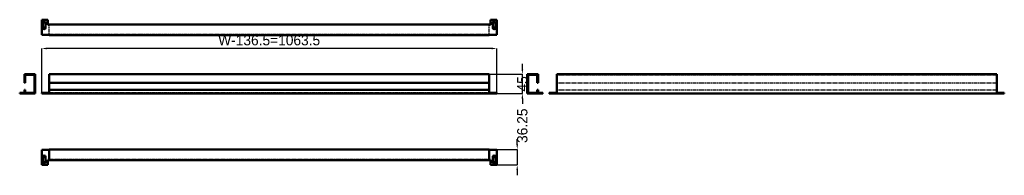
# Model space of a CAD drawing. Header units: millimetres. Extents: x 0 to 2301, y -24 to 339.
import ezdxf

# ---------------------------------------------------------------- set-up
doc = ezdxf.new("R2010")
doc.units = ezdxf.units.MM
doc.linetypes.add('Center', pattern=[1.5, 0.45, -0.5, 0.05, -0.5])
doc.linetypes.add('Dashed', pattern=[2, 1, -1])
for name, color, linetype, lineweight in [('AM_0', 7, 'Continuous', 50), ('AM_5', 3, 'Continuous', 25), ('AM_7', 7, 'Center', 25), ('AM_9', 6, 'Dashed', 25)]:
    doc.layers.add(name, color=color, linetype=linetype, lineweight=lineweight)
doc.dimstyles.new('ISO-25', dxfattribs={"dimtxt": 2.5, "dimasz": 2.5, "dimexe": 1.25, "dimexo": 0.625, "dimtad": 1, "dimtxsty": 'Standard', "dimcen": 2.5, "dimadec": 0, "dimazin": 0, "dimtfac": 1, "dimtmove": 0, "dimatfit": 3, "dimfxl": 1, "dimarcsym": 0})

# ---------------------------------------------------------------- blocks, each defined once
blk = doc.blocks.new('1_CABP1200_0__0_in_CABP1200_0__1300')
at = {"layer": 'AM_0'}
for p, q in [((68.645, 35.2), (51.395, 35.2)), ((51.395, 35.2), (51.395, 0)), ((68.645, 36.25), (68.645, 11.25)), ((1097.645, 36.25), (68.645, 36.25)), ((1097.645, 36.25), (1097.645, 11.25)), ((1114.895, 35.2), (1097.645, 35.2)), ((1114.895, 0), (1114.895, 35.2)), ((51.395, 0), (65.645, 0)), ((54.395, 19), (54.395, 6)), ((60.395, 6), (60.395, 19)), ((65.645, 0), (65.645, 12.2)), ((65.645, 12.2), (68.645, 12.2)), ((1097.645, 11.25), (68.645, 11.25)), ((1097.645, 12.2), (1100.645, 12.2)), ((1100.645, 12.2), (1100.645, 0)), ((1100.645, 0), (1114.895, 0)), ((1105.895, 19), (1105.895, 6)), ((1111.895, 6), (1111.895, 19))]:
    blk.add_line(p, q, dxfattribs=at)
for centre, start, end in [((57.395, 19), 360, 180), ((57.395, 6), 180, 0), ((1108.895, 19), 360, 180), ((1108.895, 6), 180, 0)]:
    blk.add_arc(centre, 3, start, end, dxfattribs=at)
at = {"layer": 'AM_7'}
for p, q in [((54.245, 19), (60.545, 19)), ((54.245, 6), (60.545, 6)), ((57.395, 15.85), (57.395, 22.15)), ((57.395, 2.85), (57.395, 9.15)), ((1105.745, 19), (1112.045, 19)), ((1105.745, 6), (1112.045, 6)), ((1108.895, 15.85), (1108.895, 22.15)), ((1108.895, 2.85), (1108.895, 9.15))]:
    blk.add_line(p, q, dxfattribs=at)
at = {"layer": 'AM_9'}
for p, q in [((1097.645, 34.5), (68.645, 34.5)), ((1097.645, 13), (68.645, 13))]:
    blk.add_line(p, q, dxfattribs=at)
blk = doc.blocks.new('2_CABP1200_0__0_in_CABP1200_0__1300')
at = {"layer": 'AM_0'}
for p, q in [((11.25, 211.595), (11.25, 191.595)), ((36.25, 211.595), (11.25, 211.595)), ((13, 209.845), (34.5, 209.845)), ((13, 191.595), (13, 209.845)), ((34.5, 209.845), (34.5, 168.345)), ((36.25, 166.595), (36.25, 211.595)), ((11.25, 191.595), (13, 191.595)), ((0, 168.345), (35.2, 168.345)), ((0, 168.345), (0, 166.595)), ((0, 166.595), (36.25, 166.595)), ((13, 175.095), (11.25, 175.095)), ((11.25, 175.095), (11.25, 168.345)), ((13, 168.345), (13, 175.095)), ((35.2, 168.345), (35.2, 166.595))]:
    blk.add_line(p, q, dxfattribs=at)
at = {"layer": 'AM_9'}
for p, q in [((3, 168.345), (3, 166.595)), ((6, 168.345), (6, 166.595)), ((11.25, 168.345), (11.25, 166.595)), ((12.2, 168.345), (12.2, 166.595)), ((19, 168.345), (19, 166.595)), ((22, 166.595), (22, 168.345))]:
    blk.add_line(p, q, dxfattribs=at)
blk = doc.blocks.new('3_CABP1200_0__0_in_CABP1200_0__1300')
at = {"layer": 'AM_0'}
for p, q in [((1097.645, 211.595), (68.645, 211.595)), ((68.645, 211.595), (68.645, 166.595)), ((1097.645, 211.595), (1097.645, 166.595)), ((1097.645, 191.595), (68.645, 191.595)), ((51.395, 168.345), (68.645, 168.345)), ((51.395, 168.345), (51.395, 166.595)), ((51.395, 166.595), (1114.895, 166.595)), ((65.645, 168.345), (65.645, 166.595)), ((1097.645, 175.095), (68.645, 175.095)), ((1097.645, 168.345), (1114.895, 168.345)), ((1100.645, 168.345), (1100.645, 166.595)), ((1114.895, 168.345), (1114.895, 166.595))]:
    blk.add_line(p, q, dxfattribs=at)
at = {"layer": 'AM_9'}
for p, q in [((1097.645, 209.845), (68.645, 209.845)), ((54.395, 168.345), (54.395, 166.595)), ((60.395, 168.345), (60.395, 166.595)), ((1097.645, 168.345), (68.645, 168.345)), ((1105.895, 168.345), (1105.895, 166.595)), ((1111.895, 168.345), (1111.895, 166.595))]:
    blk.add_line(p, q, dxfattribs=at)
blk = doc.blocks.new('4_CABP1200_0__0_in_CABP1200_0__1300')
at = {"layer": 'AM_0'}
for p, q in [((1186.44, 166.595), (1186.44, 211.595)), ((1186.44, 211.595), (1211.44, 211.595)), ((1188.19, 209.845), (1188.19, 168.345)), ((1209.69, 209.845), (1188.19, 209.845)), ((1209.69, 191.595), (1209.69, 209.845)), ((1211.44, 211.595), (1211.44, 191.595)), ((1211.44, 191.595), (1209.69, 191.595)), ((1222.69, 166.595), (1186.44, 166.595)), ((1187.49, 168.345), (1222.69, 168.345)), ((1187.49, 168.345), (1187.49, 166.595)), ((1209.69, 168.345), (1209.69, 175.095)), ((1209.69, 175.095), (1211.44, 175.095)), ((1211.44, 175.095), (1211.44, 168.345)), ((1222.69, 168.345), (1222.69, 166.595))]:
    blk.add_line(p, q, dxfattribs=at)
at = {"layer": 'AM_9'}
for p, q in [((1200.69, 168.345), (1200.69, 166.595)), ((1203.69, 168.345), (1203.69, 166.595)), ((1210.49, 168.345), (1210.49, 166.595)), ((1211.44, 168.345), (1211.44, 166.595)), ((1216.69, 168.345), (1216.69, 166.595)), ((1219.69, 166.595), (1219.69, 168.345))]:
    blk.add_line(p, q, dxfattribs=at)
blk = doc.blocks.new('5_CABP1200_0__0_in_CABP1200_0__1300')
at = {"layer": 'AM_0'}
for p, q in [((1255.085, 211.595), (2284.085, 211.595)), ((1255.085, 166.595), (1255.085, 211.595)), ((2284.085, 166.595), (2284.085, 211.595)), ((1237.835, 168.345), (1255.085, 168.345)), ((1237.835, 168.345), (1237.835, 166.595)), ((1237.835, 166.595), (2301.335, 166.595)), ((2284.085, 168.345), (2301.335, 168.345)), ((2301.335, 168.345), (2301.335, 166.595))]:
    blk.add_line(p, q, dxfattribs=at)
at = {"layer": 'AM_9'}
for p, q in [((1255.085, 209.845), (2284.085, 209.845)), ((1255.085, 191.595), (2284.085, 191.595)), ((1240.835, 168.345), (1240.835, 166.595)), ((1246.835, 168.345), (1246.835, 166.595)), ((1252.085, 168.345), (1252.085, 166.595)), ((1255.085, 175.095), (2284.085, 175.095)), ((1255.085, 168.345), (2284.085, 168.345)), ((2287.085, 168.345), (2287.085, 166.595)), ((2292.335, 168.345), (2292.335, 166.595)), ((2298.335, 168.345), (2298.335, 166.595))]:
    blk.add_line(p, q, dxfattribs=at)
blk = doc.blocks.new('6_CABP1200_0__0_in_CABP1200_0__1300')
at = {"layer": 'AM_0'}
for p, q in [((51.395, 338.59), (65.645, 338.59)), ((51.395, 303.39), (51.395, 338.59)), ((54.395, 319.59), (54.395, 332.59)), ((60.395, 332.59), (60.395, 319.59)), ((65.645, 338.59), (65.645, 326.39)), ((65.645, 326.39), (68.645, 326.39)), ((1097.645, 327.34), (68.645, 327.34)), ((68.645, 327.34), (68.645, 326.39)), ((1097.645, 327.34), (1097.645, 326.39)), ((1097.645, 326.39), (1100.645, 326.39)), ((1100.645, 338.59), (1114.895, 338.59)), ((1100.645, 326.39), (1100.645, 338.59)), ((1105.895, 319.59), (1105.895, 332.59)), ((1111.895, 332.59), (1111.895, 319.59)), ((1114.895, 338.59), (1114.895, 303.39)), ((68.645, 303.39), (51.395, 303.39)), ((68.645, 303.39), (68.645, 302.34)), ((1097.645, 302.34), (68.645, 302.34)), ((1097.645, 303.39), (1097.645, 302.34)), ((1114.895, 303.39), (1097.645, 303.39))]:
    blk.add_line(p, q, dxfattribs=at)
for centre, start, end in [((57.395, 332.59), 0, 180), ((1108.895, 332.59), 0, 180), ((57.395, 319.59), 180, 0), ((1108.895, 319.59), 180, 0)]:
    blk.add_arc(centre, 3, start, end, dxfattribs=at)
at = {"layer": 'AM_7'}
for p, q in [((54.245, 332.59), (60.545, 332.59)), ((57.395, 329.44), (57.395, 335.74)), ((57.395, 316.44), (57.395, 322.74)), ((1105.745, 332.59), (1112.045, 332.59)), ((1108.895, 329.44), (1108.895, 335.74)), ((1108.895, 316.44), (1108.895, 322.74)), ((54.245, 319.59), (60.545, 319.59)), ((1105.745, 319.59), (1112.045, 319.59))]:
    blk.add_line(p, q, dxfattribs=at)
at = {"layer": 'AM_9'}
for p, q in [((68.645, 303.39), (68.645, 326.39)), ((1097.645, 325.59), (68.645, 325.59)), ((1097.645, 303.39), (1097.645, 326.39)), ((1097.645, 304.09), (68.645, 304.09))]:
    blk.add_line(p, q, dxfattribs=at)
blk = doc.blocks.new('*D7')
at = {"layer": 'AM_5', "color": 0, "lineweight": -2}
for p, q in [((1162.895, 48.25), (1162.895, 60.25)), ((1097.645, 36.25), (1162.895, 36.25)), ((1162.895, 36.25), (1162.895, 0)), ((1111.895, 0), (1162.895, 0)), ((1162.895, -12), (1162.895, -24))]:
    blk.add_line(p, q, dxfattribs=at)
at = {"layer": 'AM_5', "color": 0}
for points in [[(1160.895, 48.25), (1164.895, 48.25), (1162.895, 36.25)], [(1164.895, -12), (1160.895, -12), (1162.895, 0)]]:
    blk.add_solid(points, dxfattribs=at)
at = {"layer": 'Defpoints', "color": 0}
for p in [(1097.645, 36.25), (1111.895, 0), (1162.895, 0)]:
    blk.add_point(p, dxfattribs=at)
at = {"layer": 'AM_5', "color": 0, "insert": (1174.895, 91.45), "char_height": 24, "attachment_point": 5, "rotation": 90}
blk.add_mtext('36.25', dxfattribs=at)
blk = doc.blocks.new('*D8')
at = {"layer": 'AM_5', "color": 0, "lineweight": -2}
for p, q in [((51.395, 166.595), (51.395, 271.595)), ((1102.895, 271.595), (63.395, 271.595)), ((1114.895, 166.595), (1114.895, 271.595))]:
    blk.add_line(p, q, dxfattribs=at)
at = {"layer": 'AM_5', "color": 0}
for points in [[(63.395, 273.595), (63.395, 269.595), (51.395, 271.595)], [(1102.895, 269.595), (1102.895, 273.595), (1114.895, 271.595)]]:
    blk.add_solid(points, dxfattribs=at)
at = {"layer": 'Defpoints', "color": 0}
for p in [(51.395, 259.595), (51.395, 166.595), (1114.895, 166.595)]:
    blk.add_point(p, dxfattribs=at)
at = {"layer": 'AM_5', "color": 0, "insert": (583.145, 290.795), "char_height": 24, "attachment_point": 5}
blk.add_mtext('W-136.5=1063.5', dxfattribs=at)
blk = doc.blocks.new('*D9')
at = {"layer": 'AM_5', "color": 0, "lineweight": -2}
for p, q in [((1174.895, 223.595), (1174.895, 235.595)), ((1097.645, 211.595), (1174.895, 211.595)), ((1174.895, 166.595), (1174.895, 211.595)), ((1114.895, 166.595), (1174.895, 166.595)), ((1174.895, 154.595), (1174.895, 142.595))]:
    blk.add_line(p, q, dxfattribs=at)
at = {"layer": 'AM_5', "color": 0}
for points in [[(1172.895, 223.595), (1176.895, 223.595), (1174.895, 211.595)], [(1176.895, 154.595), (1172.895, 154.595), (1174.895, 166.595)]]:
    blk.add_solid(points, dxfattribs=at)
at = {"layer": 'Defpoints', "color": 0}
for p in [(1097.645, 211.595), (1162.895, 211.595), (1114.895, 166.595)]:
    blk.add_point(p, dxfattribs=at)
at = {"layer": 'AM_5', "color": 0, "insert": (1174.895, 189.095), "char_height": 24, "attachment_point": 5, "rotation": 90}
blk.add_mtext('45', dxfattribs=at)

msp = doc.modelspace()

# ---------------------------------------------------------------- block references
for name in ['6_CABP1200_0__0_in_CABP1200_0__1300', '2_CABP1200_0__0_in_CABP1200_0__1300', '3_CABP1200_0__0_in_CABP1200_0__1300', '4_CABP1200_0__0_in_CABP1200_0__1300', '5_CABP1200_0__0_in_CABP1200_0__1300', '1_CABP1200_0__0_in_CABP1200_0__1300']:
    msp.add_blockref(name, (0, 0))

# ---------------------------------------------------------------- dimensions: what is measured, and where the dimension line sits
at = {"layer": 'AM_5'}
dim = msp.add_linear_dim(base=(51.395, 271.595), p1=(1114.895, 166.595), p2=(51.395, 166.595), text='W-136.5=1063.5', dimstyle='ISO-25', override={"dimtxt": 24, "dimasz": 12, "dimexe": 0, "dimexo": 0, "dimgap": 7.2}, dxfattribs=at)
dim.commit()
dim.dimension.update_dxf_attribs({"geometry": '*D8', "text_midpoint": (583.145, 271.595), "dimtype": 160})
for base, p1, p2, text, picture, middle in [((1174.895, 211.595), (1114.895, 166.595), (1097.645, 211.595), '45', '*D9', (1174.895, 189.095)), ((1162.895, 0), (1097.645, 36.25), (1111.895, 0), '36.25', '*D7', (1174.895, 91.45))]:
    dim = msp.add_linear_dim(base=base, p1=p1, p2=p2, angle=90, text=text, dimstyle='ISO-25', override={"dimtxt": 24, "dimasz": 12, "dimexe": 0, "dimexo": 0, "dimgap": 7.2}, dxfattribs=at)
    dim.commit()
    dim.dimension.update_dxf_attribs({"geometry": picture, "text_midpoint": middle, "dimtype": 160, "text_rotation": 90})

doc.saveas('drawing.dxf')
